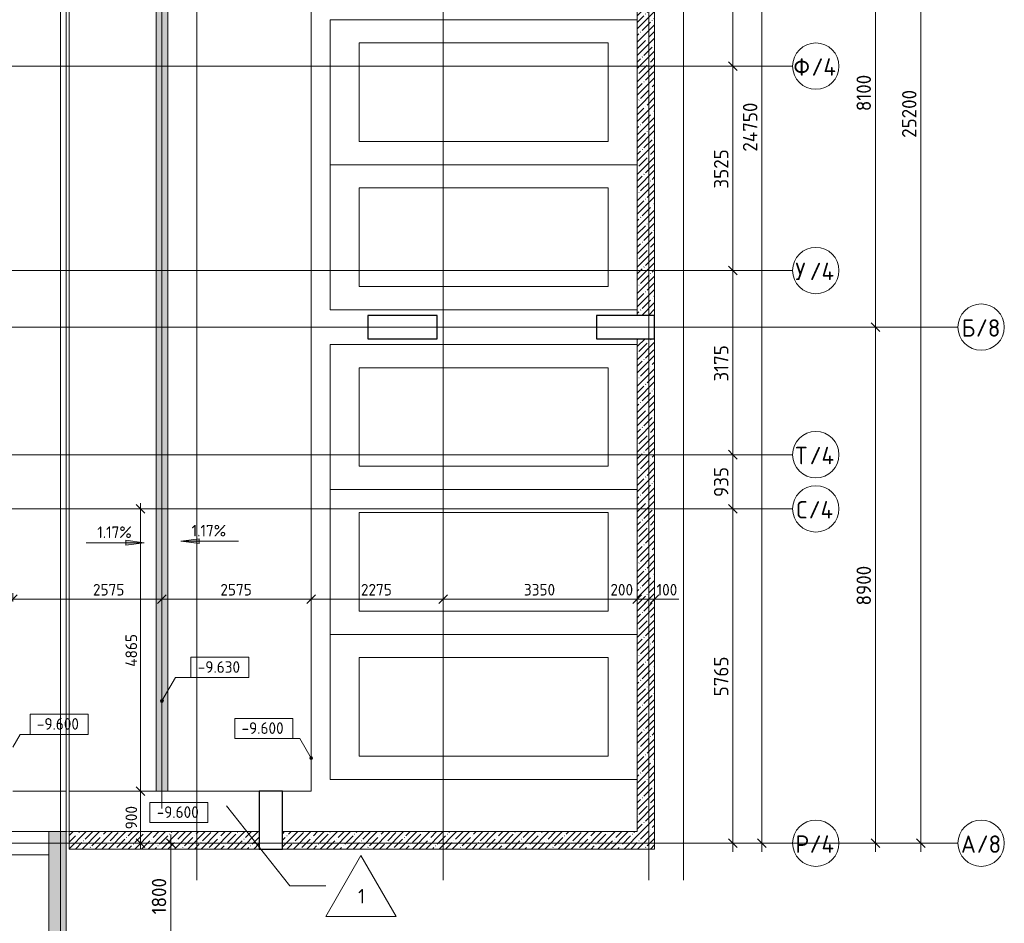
# Model space of a CAD drawing. Header units: millimetres. Extents: x 94064 to 156999, y -10965 to 64097.
# Tile 38 of 40: x 130966 to 147953, y 33820 to 49400. Entities that reach past the tile are written whole.
import ezdxf

# ---------------------------------------------------------------- set-up
doc = ezdxf.new("R2010")
doc.units = ezdxf.units.MM
for name, pattern in [('3_ Штрих_ 1 х 1 мм', [2, 1, -1]), ('4_ Штрихпунктир_ 10 х 2 мм', [14, 10, -2, 0, -2]), ('4_ Штрихпунктир_ 15 х 2 мм', [19, 15, -2, 0, -2])]:
    doc.linetypes.add(name, pattern=pattern)
for name, color, linetype, lineweight in [('A-ANNO-DIMS', 7, 'Continuous', 5), ('A-ANNO-DIMS-100', 7, 'Continuous', 5), ('A-AREA', 7, '3_ Штрих_ 1 х 1 мм', 13), ('A-DETL', 7, 'Continuous', 25), ('A-DOOR', 7, 'Continuous', 13), ('A-DOOR-OPNG', 7, 'Continuous', 13), ('A-FLOR', 7, 'Continuous', 13), ('A-FLOR-IDEN', 7, 'Continuous', 5), ('A-GENM', 7, 'Continuous', 13), ('A-WALL', 7, 'Continuous', 13), ('A-WALL-PATT', 7, 'Continuous', 13), ('C-PRKG', 7, 'Continuous', 13), ('G-ANNO-DIMS', 7, 'Continuous', 5), ('M-EQPM', 7, 'Continuous', 13), ('S-COLS', 7, 'Continuous', 25), ('S-GRID', 7, 'Continuous', 5), ('S-GRID-IDEN', 7, 'Continuous', 5)]:
    doc.layers.add(name, color=color, linetype=linetype, lineweight=lineweight)
doc.styles.add('GOST Common_1', font='GOST_Common.ttf', dxfattribs={"height": 300})
doc.styles.add('GOST Common_2', font='GOST_Common.ttf', dxfattribs={"height": 200})
doc.styles.add('GOST Common_3', font='GOST_Common.ttf', dxfattribs={"height": 250})
doc.dimstyles.new('2_5_мм', dxfattribs={"dimscale": 304.8, "dimtxt": 251.428749, "dimasz": 0.492126, "dimexe": 0.492126, "dimexo": 0.492126, "dimgap": 0, "dimtad": 1, "dimdec": 5, "dimrnd": 1e-05, "dimdsep": 46, "dimtxsty": 'GOST Common_3', "dimblk1": 'OBLIQUE', "dimblk2": 'OBLIQUE', "dimsah": 1, "dimcen": 0.09, "dimdle": 0.492126, "dimadec": 5, "dimazin": 2, "dimtfac": 1, "dimtdec": 4, "dimtix": 1, "dimtmove": 0, "dimatfit": 3, "dimfxl": 1, "dimtvp": 1, "dimtolj": 1, "dimtzin": 0, "dimarcsym": 2})
doc.dimstyles.new('2_мм', dxfattribs={"dimscale": 304.8, "dimtxt": 201.142999, "dimasz": 0.492126, "dimexe": 0.328084, "dimexo": 0.492126, "dimgap": 0, "dimtad": 1, "dimdec": 0, "dimdsep": 46, "dimtxsty": 'GOST Common_2', "dimblk1": 'OBLIQUE', "dimblk2": 'OBLIQUE', "dimsah": 1, "dimcen": 0.09, "dimdle": 0.328084, "dimadec": 5, "dimazin": 2, "dimtfac": 1, "dimtdec": 4, "dimtix": 1, "dimtmove": 0, "dimatfit": 3, "dimfxl": 1, "dimtvp": 1, "dimtolj": 1, "dimtzin": 0, "dimarcsym": 2})
doc.dimstyles.new('2_мм_1', dxfattribs={"dimscale": 304.8, "dimtxt": 201.142999, "dimasz": 0.492126, "dimexe": 0.328084, "dimexo": 0.492126, "dimgap": 0, "dimtad": 1, "dimdec": 0, "dimdsep": 46, "dimtxsty": 'GOST Common_2', "dimblk1": 'OBLIQUE', "dimblk2": 'OBLIQUE', "dimsah": 1, "dimcen": 0.09, "dimdle": 0.328084, "dimadec": 5, "dimazin": 2, "dimtfac": 1, "dimtdec": 4, "dimtix": 1, "dimtmove": 1, "dimatfit": 3, "dimfxl": 1, "dimtvp": 1, "dimtolj": 1, "dimtzin": 0, "dimarcsym": 2})
pattern_1 = [(45, (0, 0), (-114.04925, 114.04925), []), (45, (114.05, 0), (-114.04925, 114.04925), [201.612, -40.322, 3.353, -36.97])]

# ---------------------------------------------------------------- blocks, each defined once
blk = doc.blocks.new('КР-Проем - Настраиваемый-1819065--02_Подвал_МП_часть Г')
at = {"layer": 'A-DOOR-OPNG'}
for p, q in [((-625, 200), (625, 200)), ((-625, -200), (625, -200))]:
    blk.add_line(p, q, dxfattribs=at)
blk = doc.blocks.new('АР_Машиноместо - 5300x2500_С-2205627--02_Подвал_МП_часть Г')
at = {"layer": 'C-PRKG'}
for p, q in [((2500, 0), (0, 0)), ((0, 0), (0, -5300)), ((2500, 0), (2500, -5300)), ((400, -500), (400, -4800)), ((400, -500), (2100, -500)), ((2100, -500), (2100, -4800)), ((400, -4800), (2100, -4800))]:
    blk.add_line(p, q, dxfattribs=at)
blk = doc.blocks.new('АР_Машиноместо - 5300x2500_С-3113488--02_Подвал_МП_часть Г')
at = {"layer": 'C-PRKG'}
for p, q in [((0, 0), (0, 5300)), ((2500, 0), (2500, 5300)), ((400, 4800), (2100, 4800)), ((400, 500), (400, 4800)), ((2100, 500), (2100, 4800)), ((400, 500), (2100, 500)), ((2500, 0), (0, 0))]:
    blk.add_line(p, q, dxfattribs=at)
blk = doc.blocks.new('АР_Лоток - 200х100h_ЛВ1-7522187--02_Подвал_МП_часть Г')
at = {"layer": 'M-EQPM', "true_color": 0xdddddd}
blk.add_hatch(color=254, dxfattribs=at).paths.add_polyline_path([(0, -100), (25559, -100), (25559, 100), (0, 100)])
blk = doc.blocks.new('АР-Заполнение деф_ шва - Д_ш_-4435246--02_Подвал_МП_часть Г')
at = {"layer": 'A-GENM'}
for p, q in [((15491, 25), (41750, 25)), ((15491, -25), (41750, -25))]:
    blk.add_line(p, q, dxfattribs=at)
blk = doc.blocks.new('Ось сетки - 8_0 мм-31302--02_Подвал_МП_часть Г')
at = {"layer": 'S-GRID-IDEN'}
blk.add_circle((0, 0), 4, dxfattribs=at)
blk = doc.blocks.new('Высотные отметки - Frame_2-749557--02_Подвал_МП_часть Г')
at = {"layer": 'G-ANNO-DIMS'}
for p, q in [((-5, 3.5), (-5, 0)), ((5, 3.5), (-5, 3.5)), ((5, 0), (5, 3.5)), ((-5, 0), (5, 0))]:
    blk.add_line(p, q, dxfattribs=at)
blk = doc.blocks.new('DIMBLOCK15--02_Подвал_МП_часть Г')
at = {"layer": 'A-ANNO-DIMS-100'}
for p, q in [((133096, 36100), (132952, 36100)), ((133052, 35100), (133052, 36100)), ((133052, 36100), (133096, 36100)), ((133096, 35200), (132952, 35200)), ((133052, 35200), (133096, 35200))]:
    blk.add_line(p, q, dxfattribs=at)
at = {"layer": 'A-ANNO-DIMS-100', "lineweight": 25}
for p, q in [((133052, 36100), (132977, 36175)), ((133052, 36100), (133127, 36025)), ((133052, 35200), (132977, 35275)), ((133052, 35200), (133127, 35125))]:
    blk.add_line(p, q, dxfattribs=at)
at = {"layer": 'A-ANNO-DIMS-100', "color": 0, "insert": (132791, 35440), "char_height": 200, "width": 503.2, "attachment_point": 1, "rotation": 90, "line_spacing_factor": 1.022761, "style": 'GOST Common_2'}
blk.add_mtext('900', dxfattribs=at)
blk = doc.blocks.new('_Oblique')
at = {"color": 0, "linetype": 'ByBlock', "lineweight": -2}
blk.add_line((-0.5, -0.5), (0.5, 0.5), dxfattribs=at)
blk = doc.blocks.new('DIMBLOCK16--02_Подвал_МП_часть Г')
at = {"layer": 'A-ANNO-DIMS-100'}
for p, q in [((133096, 40965), (132952, 40965)), ((133052, 36100), (133052, 41065)), ((133052, 40965), (133096, 40965)), ((133096, 36100), (132952, 36100)), ((133052, 36100), (133096, 36100))]:
    blk.add_line(p, q, dxfattribs=at)
at = {"layer": 'A-ANNO-DIMS-100', "lineweight": 25}
for p, q in [((133052, 40965), (132977, 41040)), ((133052, 40965), (133127, 40890)), ((133052, 36100), (132977, 36175)), ((133052, 36100), (133127, 36025))]:
    blk.add_line(p, q, dxfattribs=at)
at = {"layer": 'A-ANNO-DIMS-100', "color": 0, "insert": (132791, 38243), "char_height": 200, "width": 695.48, "attachment_point": 1, "rotation": 90, "line_spacing_factor": 1.022761, "style": 'GOST Common_2'}
blk.add_mtext('4865', dxfattribs=at)
blk = doc.blocks.new('DIMBLOCK52--02_Подвал_МП_часть Г')
at = {"layer": 'A-ANNO-DIMS-100', "lineweight": 25}
for p, q in [((145730, 44100), (145655, 44175)), ((145730, 44100), (145805, 44025)), ((145730, 35200), (145655, 35275)), ((145730, 35200), (145805, 35125))]:
    blk.add_line(p, q, dxfattribs=at)
at = {"layer": 'A-ANNO-DIMS-100'}
for p, q in [((145774, 44100), (145580, 44100)), ((145730, 35050), (145730, 44100)), ((145730, 44100), (145774, 44100)), ((145774, 35200), (145580, 35200)), ((145730, 35200), (145774, 35200))]:
    blk.add_line(p, q, dxfattribs=at)
at = {"layer": 'A-ANNO-DIMS-100', "color": 0, "insert": (145403, 39301), "char_height": 250, "width": 838.66, "attachment_point": 1, "rotation": 90, "line_spacing_factor": 1.022761, "style": 'GOST Common_3'}
blk.add_mtext('8900', dxfattribs=at)
blk = doc.blocks.new('DIMBLOCK53--02_Подвал_МП_часть Г')
at = {"layer": 'A-ANNO-DIMS-100'}
for p, q in [((145774, 52200), (145580, 52200)), ((145730, 44100), (145730, 52200)), ((145730, 52200), (145774, 52200)), ((145774, 44100), (145580, 44100)), ((145730, 44100), (145774, 44100))]:
    blk.add_line(p, q, dxfattribs=at)
at = {"layer": 'A-ANNO-DIMS-100', "lineweight": 25}
for p, q in [((145730, 52200), (145655, 52275)), ((145730, 52200), (145805, 52125)), ((145730, 44100), (145655, 44175)), ((145730, 44100), (145805, 44025))]:
    blk.add_line(p, q, dxfattribs=at)
at = {"layer": 'A-ANNO-DIMS-100', "color": 0, "insert": (145403, 47824), "char_height": 250, "width": 782.41, "attachment_point": 1, "rotation": 90, "line_spacing_factor": 1.022761, "style": 'GOST Common_3'}
blk.add_mtext('8100', dxfattribs=at)
blk = doc.blocks.new('DIMBLOCK55--02_Подвал_МП_часть Г')
at = {"layer": 'A-ANNO-DIMS-100'}
for p, q in [((143314, 40965), (143120, 40965)), ((143270, 35050), (143270, 40965)), ((143270, 40965), (143314, 40965)), ((143314, 35200), (143120, 35200)), ((143270, 35200), (143314, 35200))]:
    blk.add_line(p, q, dxfattribs=at)
at = {"layer": 'A-ANNO-DIMS-100', "lineweight": 25}
for p, q in [((143270, 40965), (143195, 41040)), ((143270, 40965), (143345, 40890)), ((143270, 35200), (143195, 35275)), ((143270, 35200), (143345, 35125))]:
    blk.add_line(p, q, dxfattribs=at)
at = {"layer": 'A-ANNO-DIMS-100', "color": 0, "insert": (142943, 37733), "char_height": 250, "width": 838.66, "attachment_point": 1, "rotation": 90, "line_spacing_factor": 1.022761, "style": 'GOST Common_3'}
blk.add_mtext('5765', dxfattribs=at)
blk = doc.blocks.new('DIMBLOCK56--02_Подвал_МП_часть Г')
at = {"layer": 'A-ANNO-DIMS-100', "lineweight": 25}
for p, q in [((143270, 41900), (143195, 41975)), ((143270, 41900), (143345, 41825)), ((143270, 40965), (143195, 41040)), ((143270, 40965), (143345, 40890))]:
    blk.add_line(p, q, dxfattribs=at)
at = {"layer": 'A-ANNO-DIMS-100'}
for p, q in [((143314, 41900), (143120, 41900)), ((143270, 40965), (143270, 41900)), ((143270, 41900), (143314, 41900)), ((143314, 40965), (143120, 40965)), ((143270, 40965), (143314, 40965))]:
    blk.add_line(p, q, dxfattribs=at)
at = {"layer": 'A-ANNO-DIMS-100', "color": 0, "insert": (142943, 41170), "char_height": 250, "width": 629, "attachment_point": 1, "rotation": 90, "line_spacing_factor": 1.022761, "style": 'GOST Common_3'}
blk.add_mtext('935', dxfattribs=at)
blk = doc.blocks.new('DIMBLOCK57--02_Подвал_МП_часть Г')
at = {"layer": 'A-ANNO-DIMS-100'}
for p, q in [((143314, 45075), (143120, 45075)), ((143270, 41900), (143270, 45075)), ((143270, 45075), (143314, 45075)), ((143314, 41900), (143120, 41900)), ((143270, 41900), (143314, 41900))]:
    blk.add_line(p, q, dxfattribs=at)
at = {"layer": 'A-ANNO-DIMS-100', "lineweight": 25}
for p, q in [((143270, 45075), (143195, 45150)), ((143270, 45075), (143345, 45000)), ((143270, 41900), (143195, 41975)), ((143270, 41900), (143345, 41825))]:
    blk.add_line(p, q, dxfattribs=at)
at = {"layer": 'A-ANNO-DIMS-100', "color": 0, "insert": (142943, 43161), "char_height": 250, "width": 782.41, "attachment_point": 1, "rotation": 90, "line_spacing_factor": 1.022761, "style": 'GOST Common_3'}
blk.add_mtext('3175', dxfattribs=at)
blk = doc.blocks.new('DIMBLOCK58--02_Подвал_МП_часть Г')
at = {"layer": 'A-ANNO-DIMS-100'}
for p, q in [((143314, 48600), (143120, 48600)), ((143270, 45075), (143270, 48600)), ((143270, 48600), (143314, 48600)), ((143314, 45075), (143120, 45075)), ((143270, 45075), (143314, 45075))]:
    blk.add_line(p, q, dxfattribs=at)
at = {"layer": 'A-ANNO-DIMS-100', "lineweight": 25}
for p, q in [((143270, 48600), (143195, 48675)), ((143270, 48600), (143345, 48525)), ((143270, 45075), (143195, 45150)), ((143270, 45075), (143345, 45000))]:
    blk.add_line(p, q, dxfattribs=at)
at = {"layer": 'A-ANNO-DIMS-100', "color": 0, "insert": (142943, 46488), "char_height": 250, "width": 838.66, "attachment_point": 1, "rotation": 90, "line_spacing_factor": 1.022761, "style": 'GOST Common_3'}
blk.add_mtext('3525', dxfattribs=at)
blk = doc.blocks.new('DIMBLOCK59--02_Подвал_МП_часть Г')
at = {"layer": 'A-ANNO-DIMS-100'}
for p, q in [((143314, 54400), (143120, 54400)), ((143270, 48600), (143270, 54400)), ((143270, 54400), (143314, 54400)), ((143314, 48600), (143120, 48600)), ((143270, 48600), (143314, 48600))]:
    blk.add_line(p, q, dxfattribs=at)
at = {"layer": 'A-ANNO-DIMS-100', "lineweight": 25}
for p, q in [((143270, 54400), (143195, 54475)), ((143270, 54400), (143345, 54325)), ((143270, 48600), (143195, 48675)), ((143270, 48600), (143345, 48525))]:
    blk.add_line(p, q, dxfattribs=at)
at = {"layer": 'A-ANNO-DIMS-100', "color": 0, "insert": (142943, 51151), "char_height": 250, "width": 838.66, "attachment_point": 1, "rotation": 90, "line_spacing_factor": 1.022761, "style": 'GOST Common_3'}
blk.add_mtext('5800', dxfattribs=at)
blk = doc.blocks.new('DIMBLOCK62--02_Подвал_МП_часть Г')
at = {"layer": 'A-ANNO-DIMS-100', "lineweight": 25}
for p, q in [((143770, 59950), (143695, 60025)), ((143770, 59950), (143845, 59875)), ((143770, 35200), (143695, 35275)), ((143770, 35200), (143845, 35125))]:
    blk.add_line(p, q, dxfattribs=at)
at = {"layer": 'A-ANNO-DIMS-100'}
for p, q in [((143770, 35050), (143770, 60100)), ((143814, 59950), (143620, 59950)), ((143770, 59950), (143814, 59950)), ((143814, 35200), (143620, 35200)), ((143770, 35200), (143814, 35200))]:
    blk.add_line(p, q, dxfattribs=at)
at = {"layer": 'A-ANNO-DIMS-100', "color": 0, "insert": (143443, 47125), "char_height": 250, "width": 1079.01, "attachment_point": 1, "rotation": 90, "line_spacing_factor": 1.022761, "style": 'GOST Common_3'}
blk.add_mtext('24750', dxfattribs=at)
blk = doc.blocks.new('DIMBLOCK63--02_Подвал_МП_часть Г')
at = {"layer": 'A-ANNO-DIMS-100', "lineweight": 25}
for p, q in [((146515, 60400), (146440, 60475)), ((146515, 60400), (146590, 60325)), ((146515, 35200), (146440, 35275)), ((146515, 35200), (146590, 35125))]:
    blk.add_line(p, q, dxfattribs=at)
at = {"layer": 'A-ANNO-DIMS-100'}
for p, q in [((146515, 35050), (146515, 60550)), ((146559, 60400), (146365, 60400)), ((146515, 60400), (146559, 60400)), ((146559, 35200), (146365, 35200)), ((146515, 35200), (146559, 35200))]:
    blk.add_line(p, q, dxfattribs=at)
at = {"layer": 'A-ANNO-DIMS-100', "color": 0, "insert": (146188, 47363), "char_height": 250, "width": 1048.33, "attachment_point": 1, "rotation": 90, "line_spacing_factor": 1.022761, "style": 'GOST Common_3'}
blk.add_mtext('25200', dxfattribs=at)
blk = doc.blocks.new('DIMBLOCK78--02_Подвал_МП_часть Г')
at = {"layer": 'A-ANNO-DIMS-100'}
for p, q in [((133572, 33400), (133572, 35350)), ((133616, 35200), (133422, 35200)), ((133572, 35200), (133616, 35200)), ((133616, 33400), (133422, 33400)), ((133572, 33400), (133616, 33400))]:
    blk.add_line(p, q, dxfattribs=at)
at = {"layer": 'A-ANNO-DIMS-100', "lineweight": 25}
for p, q in [((133572, 35200), (133497, 35275)), ((133572, 35200), (133647, 35125)), ((133572, 33400), (133497, 33475)), ((133572, 33400), (133647, 33325))]:
    blk.add_line(p, q, dxfattribs=at)
at = {"layer": 'A-ANNO-DIMS-100', "color": 0, "insert": (133245, 33974), "char_height": 250, "width": 782.41, "attachment_point": 1, "rotation": 90, "line_spacing_factor": 1.022761, "style": 'GOST Common_3'}
blk.add_mtext('1800', dxfattribs=at)
blk = doc.blocks.new('DIMBLOCK115--02_Подвал_МП_часть Г')
at = {"layer": 'A-ANNO-DIMS-100'}
for p, q in [((130845, 39366), (130845, 39510)), ((133420, 39366), (133420, 39510)), ((130845, 39410), (133420, 39410)), ((130845, 39410), (130845, 39366)), ((132130, 39410), (132132, 39410)), ((132789, 39410), (132130, 39410)), ((133420, 39410), (133420, 39366))]:
    blk.add_line(p, q, dxfattribs=at)
at = {"layer": 'A-ANNO-DIMS-100', "lineweight": 25}
for p, q in [((130845, 39410), (130920, 39485)), ((133420, 39410), (133495, 39485)), ((130845, 39410), (130770, 39335)), ((133420, 39410), (133345, 39335))]:
    blk.add_line(p, q, dxfattribs=at)
at = {"layer": 'A-ANNO-DIMS-100', "color": 0, "insert": (132230, 39671), "char_height": 200, "width": 670.93, "attachment_point": 1, "line_spacing_factor": 1.022761, "style": 'GOST Common_2'}
blk.add_mtext('2575', dxfattribs=at)
blk = doc.blocks.new('DIMBLOCK116--02_Подвал_МП_часть Г')
at = {"layer": 'A-ANNO-DIMS-100'}
for p, q in [((133420, 39366), (133420, 39510)), ((135995, 39366), (135995, 39510)), ((133420, 39410), (135995, 39410)), ((133420, 39410), (133420, 39366)), ((135995, 39410), (135995, 39366))]:
    blk.add_line(p, q, dxfattribs=at)
at = {"layer": 'A-ANNO-DIMS-100', "lineweight": 25}
for p, q in [((133420, 39410), (133495, 39485)), ((135995, 39410), (136070, 39485)), ((133420, 39410), (133345, 39335)), ((135995, 39410), (135920, 39335))]:
    blk.add_line(p, q, dxfattribs=at)
at = {"layer": 'A-ANNO-DIMS-100', "color": 0, "insert": (134428, 39671), "char_height": 200, "width": 670.93, "attachment_point": 1, "line_spacing_factor": 1.022761, "style": 'GOST Common_2'}
blk.add_mtext('2575', dxfattribs=at)
blk = doc.blocks.new('DIMBLOCK117--02_Подвал_МП_часть Г')
at = {"layer": 'A-ANNO-DIMS-100'}
for p, q in [((135995, 39366), (135995, 39510)), ((138270, 39366), (138270, 39510)), ((135995, 39410), (138270, 39410)), ((135995, 39410), (135995, 39366)), ((138270, 39410), (138270, 39366))]:
    blk.add_line(p, q, dxfattribs=at)
at = {"layer": 'A-ANNO-DIMS-100', "lineweight": 25}
for p, q in [((135995, 39410), (136070, 39485)), ((138270, 39410), (138345, 39485)), ((135995, 39410), (135920, 39335)), ((138270, 39410), (138195, 39335))]:
    blk.add_line(p, q, dxfattribs=at)
at = {"layer": 'A-ANNO-DIMS-100', "color": 0, "insert": (136853, 39671), "char_height": 200, "width": 670.93, "attachment_point": 1, "line_spacing_factor": 1.022761, "style": 'GOST Common_2'}
blk.add_mtext('2275', dxfattribs=at)
blk = doc.blocks.new('DIMBLOCK118--02_Подвал_МП_часть Г')
at = {"layer": 'A-ANNO-DIMS-100'}
for p, q in [((138270, 39366), (138270, 39510)), ((141620, 39366), (141620, 39510)), ((138270, 39410), (141620, 39410)), ((138270, 39410), (138270, 39366)), ((141620, 39410), (141620, 39366))]:
    blk.add_line(p, q, dxfattribs=at)
at = {"layer": 'A-ANNO-DIMS-100', "lineweight": 25}
for p, q in [((138270, 39410), (138345, 39485)), ((141620, 39410), (141695, 39485)), ((138270, 39410), (138195, 39335)), ((141620, 39410), (141545, 39335))]:
    blk.add_line(p, q, dxfattribs=at)
at = {"layer": 'A-ANNO-DIMS-100', "color": 0, "insert": (139665, 39671), "char_height": 200, "width": 670.93, "attachment_point": 1, "line_spacing_factor": 1.022761, "style": 'GOST Common_2'}
blk.add_mtext('3350', dxfattribs=at)
blk = doc.blocks.new('DIMBLOCK119--02_Подвал_МП_часть Г')
at = {"layer": 'A-ANNO-DIMS-100'}
for p, q in [((141620, 39366), (141620, 39510)), ((141820, 39366), (141820, 39510)), ((141157, 39410), (141676, 39410)), ((141620, 39410), (141820, 39410)), ((141620, 39410), (141620, 39366)), ((141676, 39410), (141720, 39410)), ((141820, 39410), (141820, 39366))]:
    blk.add_line(p, q, dxfattribs=at)
at = {"layer": 'A-ANNO-DIMS-100', "lineweight": 25}
for p, q in [((141620, 39410), (141695, 39485)), ((141820, 39410), (141895, 39485)), ((141620, 39410), (141545, 39335)), ((141820, 39410), (141745, 39335))]:
    blk.add_line(p, q, dxfattribs=at)
at = {"layer": 'A-ANNO-DIMS-100', "color": 0, "insert": (141157, 39671), "char_height": 200, "width": 503.2, "attachment_point": 1, "line_spacing_factor": 1.022761, "style": 'GOST Common_2'}
blk.add_mtext('200', dxfattribs=at)
blk = doc.blocks.new('DIMBLOCK120--02_Подвал_МП_часть Г')
at = {"layer": 'A-ANNO-DIMS-100'}
for p, q in [((141820, 39366), (141820, 39510)), ((141920, 39366), (141920, 39510)), ((141820, 39410), (142020, 39410)), ((141820, 39410), (141820, 39366)), ((141854, 39410), (141870, 39410)), ((142336, 39410), (141854, 39410)), ((141920, 39410), (141920, 39366))]:
    blk.add_line(p, q, dxfattribs=at)
at = {"layer": 'A-ANNO-DIMS-100', "lineweight": 25}
for p, q in [((141820, 39410), (141895, 39485)), ((141920, 39410), (141995, 39485)), ((141820, 39410), (141745, 39335)), ((141920, 39410), (141845, 39335))]:
    blk.add_line(p, q, dxfattribs=at)
at = {"layer": 'A-ANNO-DIMS-100', "color": 0, "insert": (141954, 39671), "char_height": 200, "width": 458.2, "attachment_point": 1, "line_spacing_factor": 1.022761, "style": 'GOST Common_2'}
blk.add_mtext('100', dxfattribs=at)
blk = doc.blocks.new('Марка полов - Марка полов-4106608--02_Подвал_МП_часть Г')
at = {"layer": 'A-FLOR-IDEN'}
for p, q in [((0, 7), (-6.06, -3.5)), ((6.06, -3.5), (0, 7)), ((-6.06, -3.5), (6.06, -3.5))]:
    blk.add_line(p, q, dxfattribs=at)

msp = doc.modelspace()

# ---------------------------------------------------------------- hatches: boundary and pattern name
at = {"layer": 'A-WALL-PATT', "lineweight": 5}
h = msp.add_hatch(dxfattribs=at)
h.set_pattern_fill('FP_3', color=256, style=0, pattern_type=2)
h.set_pattern_definition(pattern_1)
h.paths.add_polyline_path([(141920, 44300), (141920, 52000), (141620, 52000), (141620, 44300)])
h = msp.add_hatch(dxfattribs=at)
h.set_pattern_fill('FP_3', color=256, style=0, pattern_type=2)
h.set_pattern_definition(pattern_1)
h.paths.add_polyline_path([(141920, 35400), (141920, 43900), (141620, 43900), (141620, 35400)])
h = msp.add_hatch(dxfattribs=at)
h.set_pattern_fill('FP_3', color=256, style=0, pattern_type=2)
h.set_pattern_definition(pattern_1)
h.paths.add_polyline_path([(131770, 7850.000001), (131770, 35400), (131470, 35400), (131470, 7850.000001)])
h = msp.add_hatch(dxfattribs=at)
h.set_pattern_fill('FP_3', color=256, style=0, pattern_type=2)
h.set_pattern_definition(pattern_1)
h.paths.add_polyline_path([(135100, 35100), (135100, 35400), (131820, 35400), (131820, 35100), (132773.553825, 35100)])
h = msp.add_hatch(dxfattribs=at)
h.set_pattern_fill('FP_3', color=256, style=0, pattern_type=2)
h.set_pattern_definition(pattern_1)
h.paths.add_polyline_path([(141920, 35100), (141920, 35400), (135500, 35400), (135500, 35100), (136097.418893, 35100)])
at = {"layer": 'G-ANNO-DIMS'}
for points in [[(133743.404352, 40408.708903), (134060.904352, 40366.909235), (134060.904352, 40450.508571)], [(133114.965302, 40381.731427), (132797.465302, 40423.531095), (132797.465302, 40339.931759)]]:
    msp.add_hatch(color=256, dxfattribs=at).paths.add_polyline_path(points)
h = msp.add_hatch(color=256, dxfattribs=at)
edge = h.paths.add_edge_path()
edge.add_arc((133420, 37652.781193), 25, 0, 360)
h = msp.add_hatch(color=256, dxfattribs=at)
edge = h.paths.add_edge_path()
edge.add_arc((135995, 36668.315946), 25, 0, 360)

# ---------------------------------------------------------------- linework, layer by layer
at = {"layer": 'A-AREA'}
msp.add_line((131770, 35400), (131820, 35400), dxfattribs=at)
at = {"layer": 'A-DETL', "linetype": '4_ Штрихпунктир_ 15 х 2 мм', "lineweight": 5}
msp.add_line((133420, 61659.050116), (133420, 35799.917803), dxfattribs=at)
at = {"layer": 'A-FLOR'}
for p, q in [((131770, 36100), (131770, 61659.050116)), ((131820, 61659.050116), (131820, 36100)), ((133320, 36100), (133320, 61659.050116)), ((133520, 61659.050116), (133520, 36100)), ((135995, 60600), (135995, 36100)), ((131770, 36099.97433), (130845, 36099.97433)), ((131770, 35400), (131770, 36099.97433)), ((135100, 36099.97433), (131820, 36099.97433)), ((131820, 36099.97433), (131820, 35400)), ((135995, 36100), (135500, 36100))]:
    msp.add_line(p, q, dxfattribs=at)
at = {"layer": 'A-FLOR-IDEN'}
for p, q in [((134532.885361, 35846.782854), (135626.215194, 34464.154877)), ((135626.215194, 34464.154877), (136247.91255, 34464.154877))]:
    msp.add_line(p, q, dxfattribs=at)
at = {"layer": 'A-WALL'}
for p, q in [((141620, 52000), (141620, 44300)), ((141920, 44300), (141920, 52000)), ((141620, 44300), (141920, 44300)), ((141920, 43900), (141620, 43900)), ((141620, 43900), (141620, 35400)), ((141920, 35100), (141920, 43900)), ((131470, 35400), (131470, 11900)), ((131770, 35400), (131470, 35400)), ((131770, -100), (131770, 35400)), ((135100, 35400), (131820, 35400)), ((131820, 35400), (131820, 35100)), ((135100, 35100), (135100, 35400)), ((141620, 35400), (135500, 35400)), ((135500, 35400), (135500, 35100)), ((131820, 35100), (135100, 35100)), ((135500, 35100), (141920, 35100))]:
    msp.add_line(p, q, dxfattribs=at)
at = {"layer": 'G-ANNO-DIMS'}
for p, q in [((134060.904352, 40450.508571), (133743.404352, 40408.708903)), ((134060.904352, 40366.909235), (134060.904352, 40450.508571)), ((132114.965302, 40381.731427), (133114.965302, 40381.731427)), ((133114.965302, 40381.731427), (132797.465302, 40423.531095)), ((132797.465302, 40423.531095), (132797.465302, 40339.931759)), ((132797.465302, 40339.931759), (133114.965302, 40381.731427)), ((133743.404352, 40408.708903), (134060.904352, 40366.909235)), ((134743.404352, 40408.708903), (133743.404352, 40408.708903)), ((133420, 37652.781193), (133653.343195, 38056.943462)), ((133653.343195, 38056.943462), (134420.310144, 38056.943462)), ((130845, 36854.566236), (130973.193797, 37076.604406)), ((130973.193797, 37076.604406), (131644.445663, 37076.604406)), ((135801.514404, 37003.442828), (135175.561533, 37003.442828)), ((135995, 36668.315946), (135801.514404, 37003.442828))]:
    msp.add_line(p, q, dxfattribs=at)
for centre in [(133420, 37652.781193), (135995, 36668.315946)]:
    msp.add_circle(centre, 25, dxfattribs=at)
at = {"layer": 'S-COLS'}
for p, q in [((138170, 44300), (136970, 44300)), ((136970, 44300), (136970, 43900)), ((138170, 43900), (138170, 44300)), ((141920, 44300), (140920, 44300)), ((140920, 44300), (140920, 43900)), ((141920, 43900), (141920, 44300)), ((136970, 43900), (138170, 43900)), ((140920, 43900), (141920, 43900)), ((135500, 36100), (135100, 36100)), ((135100, 36100), (135100, 35100)), ((135500, 35100), (135500, 36100)), ((135100, 35100), (135500, 35100))]:
    msp.add_line(p, q, dxfattribs=at)
at = {"layer": 'S-GRID', "linetype": '4_ Штрихпунктир_ 10 х 2 мм'}
for p, q in [((134020, 34565), (134020, 63297.035798)), ((138270, 34565), (138270, 63297.035798)), ((141820, 34565), (141820, 63297.035798)), ((142420, 34565), (142420, 62939.766075)), ((131670, -1701.941611), (131670, 60921.15283)), ((144300.395464, 48600), (111069.614367, 48600)), ((144300.395464, 45075), (111069.614367, 45075)), ((147152.953924, 44100), (110269.614367, 44100)), ((144300.395464, 41900), (106850, 41900)), ((144300.395464, 40965), (111069.614367, 40965)), ((147152.953924, 35200), (94864.03029, 35200)), ((144300.395464, 35200), (104974.772979, 35200))]:
    msp.add_line(p, q, dxfattribs=at)

# ---------------------------------------------------------------- block references
at = {"layer": 'A-DOOR'}
msp.add_blockref('КР-Проем - Настраиваемый-1819065--02_Подвал_МП_часть Г', (130845, 35200), dxfattribs=at)
at = {"layer": 'A-FLOR-IDEN', "xscale": 99.99999999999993, "yscale": 99.99999999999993, "zscale": 99.99999999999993}
msp.add_blockref('Марка полов - Марка полов-4106608--02_Подвал_МП_часть Г', (136854.130332, 34289.154877), dxfattribs=at)
at = {"layer": 'A-GENM', "rotation": 270}
msp.add_blockref('АР-Заполнение деф_ шва - Д_ш_-4435246--02_Подвал_МП_часть Г', (131795, 77150), dxfattribs=at)
at = {"layer": 'C-PRKG'}
for name, p, rotation in [('АР_Машиноместо - 5300x2500_С-2205627--02_Подвал_МП_часть Г', (136320, 46900), 90.0000000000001), ('АР_Машиноместо - 5300x2500_С-2205627--02_Подвал_МП_часть Г', (136320, 44400), 90.0000000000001), ('АР_Машиноместо - 5300x2500_С-3113488--02_Подвал_МП_часть Г', (136320, 43800), 270.0000000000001), ('АР_Машиноместо - 5300x2500_С-3113488--02_Подвал_МП_часть Г', (136320, 41300), 270.0000000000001), ('АР_Машиноместо - 5300x2500_С-3113488--02_Подвал_МП_часть Г', (136320, 38800), 270.0000000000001)]:
    msp.add_blockref(name, p, dxfattribs=dict(at, rotation=rotation))
at = {"layer": 'G-ANNO-DIMS', "extrusion": (0, 0, -1), "xscale": 99.99999999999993, "yscale": 99.99999999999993, "zscale": 99.99999999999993}
for p in [(-134420.310144, 38056.943462), (-131644.445663, 37076.604406)]:
    msp.add_blockref('Высотные отметки - Frame_2-749557--02_Подвал_МП_часть Г', p, dxfattribs=at)
at = {"layer": 'G-ANNO-DIMS', "xscale": 99.99999999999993, "yscale": 99.99999999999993, "zscale": 99.99999999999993}
for p in [(135175.561533, 37003.442828), (133711.403628, 35554.919938)]:
    msp.add_blockref('Высотные отметки - Frame_2-749557--02_Подвал_МП_часть Г', p, dxfattribs=at)
at = {"layer": 'M-EQPM', "rotation": 90}
msp.add_blockref('АР_Лоток - 200х100h_ЛВ1-7522187--02_Подвал_МП_часть Г', (133420, 36099.97433), dxfattribs=at)
at = {"layer": 'S-GRID-IDEN', "xscale": 99.99999999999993, "yscale": 99.99999999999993, "zscale": 99.99999999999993}
for p, rotation in [((144700.395464, 48600), 89.99999999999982), ((144700.395464, 45075), 89.99999999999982), ((147552.953924, 44100), 89.99999999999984), ((144700.395464, 41900), 89.99999999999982), ((144700.395464, 40965), 89.99999999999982), ((144700.395464, 35200), 89.9999999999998), ((147552.953924, 35200), 89.99999999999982)]:
    msp.add_blockref('Ось сетки - 8_0 мм-31302--02_Подвал_МП_часть Г', p, dxfattribs=dict(at, rotation=rotation))

# ---------------------------------------------------------------- texts
at = {"layer": 'A-FLOR-IDEN', "insert": (136803.254049, 34411.216549), "char_height": 250, "width": 152.320625, "attachment_point": 1, "style": 'GOST Common_3'}
msp.add_mtext('\\fGOST Common|b0|i0|c204|p34|;1', dxfattribs=at)
at = {"layer": 'G-ANNO-DIMS', "char_height": 200, "attachment_point": 1, "line_spacing_factor": 1.022761, "style": 'GOST Common_2'}
for s, insert, width in [('1.17%', (132304.211706, 40663.097087), 745.80863138), ('1.17%', (133932.650755, 40690.074563), 745.80863138), ('-9.630', (134038.153617, 38338.309123), 917.17566319), ('-9.600', (131262.289136, 37357.970067), 917.17566319), ('-9.600', (134793.405007, 37284.808489), 917.17566319), ('-9.600', (133329.247102, 35836.285598), 917.17566319)]:
    msp.add_mtext(s, dxfattribs=dict(at, insert=insert, width=width))
at = {"layer": 'S-GRID-IDEN', "char_height": 300, "attachment_point": 1, "style": 'GOST Common_1'}
for s, insert, width in [('/4', (144626.860399, 48734.544597), 553.164375), ('\\fGOST Common|b0|i0|c204|p34|;Ф', (144315.974982, 48734.544597), 376.793125), ('\\fGOST Common|b0|i0|c204|p34|;У', (144348.974982, 45209.544597), 296.624375), ('/4', (144593.714566, 45209.544597), 553.164375), ('\\fGOST Common|b0|i0|c204|p34|;Б', (147218.033441, 44234.544597), 296.624375), ('/8', (147462.773025, 44234.544597), 513.08), ('\\fGOST Common|b0|i0|c204|p34|;Т', (144348.974982, 42034.544597), 296.624375), ('/4', (144593.714566, 42034.544597), 553.164375), ('/4', (144577.141649, 41099.544597), 553.164375), ('\\fGOST Common|b0|i0|c204|p34|;С', (144365.474982, 41099.544597), 256.54), ('\\fGOST Common|b0|i0|c204|p34|;Р', (144348.974982, 35334.544597), 296.624375), ('/4', (144593.714566, 35334.544597), 553.164375), ('\\fGOST Common|b0|i0|c204|p34|;А', (147205.033441, 35334.544597), 328.691875), ('/8', (147476.231358, 35334.544597), 513.08)]:
    msp.add_mtext(s, dxfattribs=dict(at, insert=insert, width=width))

# ---------------------------------------------------------------- dimensions: what is measured, and where the dimension line sits
at = {"layer": 'A-ANNO-DIMS'}
for base, p1, p2, dimstyle, override, picture, middle in [((146515.1467801, 60400.0000000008), (146409.0807629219, 35200.0000000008), (146409.0807629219, 60400.0000000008), '2_5_мм', {"dimpost": '<>', "dimfxl": 25200}, 'DIMBLOCK63--02_Подвал_МП_часть Г', (146390.1467801, 47800.0000000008)), ((143769.7714460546, 59950.0000000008), (143663.7054288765, 35200.0000000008), (143663.7054288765, 59950.0000000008), '2_5_мм', {"dimpost": '<>', "dimfxl": 24750}, 'DIMBLOCK62--02_Подвал_МП_часть Г', (143644.7714460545, 47575.0000000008)), ((143269.7714460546, 54400.0000000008), (143163.7054288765, 48600.0000000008), (143163.7054288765, 54400.0000000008), '2_5_мм', {"dimpost": '<>', "dimfxl": 5800}, 'DIMBLOCK59--02_Подвал_МП_часть Г', (143144.7714460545, 51500.0000000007)), ((145730.0213790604, 52200.0000000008), (145623.9553618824, 44100.0000000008), (145623.9553618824, 52200.0000000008), '2_5_мм', {"dimpost": '<>', "dimfxl": 8100}, 'DIMBLOCK53--02_Подвал_МП_часть Г', (145605.0213790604, 48150.0000000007)), ((143269.771446, 48600), (143163.705429, 45075), (143163.705429, 48600), '2_5_мм', {"dimpost": '<>', "dimfxl": 3525}, 'DIMBLOCK58--02_Подвал_МП_часть Г', (143144.771446, 46837.5)), ((143269.771446, 45075), (143163.705429, 41900), (143163.705429, 45075), '2_5_мм', {"dimpost": '<>', "dimfxl": 3175}, 'DIMBLOCK57--02_Подвал_МП_часть Г', (143144.771446, 43487.5)), ((145730.0213790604, 44100.0000000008), (145623.9553618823, 35200.0000000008), (145623.9553618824, 44100.0000000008), '2_5_мм', {"dimpost": '<>', "dimfxl": 8900}, 'DIMBLOCK52--02_Подвал_МП_часть Г', (145605.0213790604, 39650.0000000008)), ((143269.771446, 41900), (143163.705429, 40965), (143163.705429, 41900), '2_5_мм', {"dimpost": '<>', "dimfxl": 935}, 'DIMBLOCK56--02_Подвал_МП_часть Г', (143144.771446, 41432.5)), ((133052.313933, 40965), (132946.247916, 36100), (132946.247916, 40965), '2_мм', {"dimpost": '<>', "dimfxl": 4865}, 'DIMBLOCK16--02_Подвал_МП_часть Г', (132952.313933, 38532.5)), ((143269.7714460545, 40965.0000000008), (143163.7054288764, 35200.0000000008), (143163.7054288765, 40965.0000000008), '2_5_мм', {"dimpost": '<>', "dimfxl": 5765}, 'DIMBLOCK55--02_Подвал_МП_часть Г', (143144.7714460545, 38082.5000000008)), ((133052.313933, 36100), (132946.247916, 35200), (132946.247916, 36100), '2_мм', {"dimpost": '<>', "dimfxl": 900}, 'DIMBLOCK15--02_Подвал_МП_часть Г', (132952.313933, 35650)), ((133571.703581, 35200), (133465.637564, 33400), (133465.637564, 35200), '2_5_мм', {"dimpost": '<>', "dimfxl": 1800}, 'DIMBLOCK78--02_Подвал_МП_часть Г', (133446.703581, 34300))]:
    dim = msp.add_linear_dim(base=base, p1=p1, p2=p2, angle=90, dimstyle=dimstyle, override=override, dxfattribs=at)
    dim.commit()
    dim.dimension.update_dxf_attribs({"geometry": picture, "text_midpoint": middle})
for base, p1, p2, override, picture, middle in [((133420, 39409.757492), (130845, 39515.823509), (133420, 39515.823509), {"dimpost": '<>', "dimfxl": 2575}, 'DIMBLOCK115--02_Подвал_МП_часть Г', (132565.766324, 39537.789819)), ((141820, 39409.757492), (141620, 39515.823509), (141820, 39515.823509), {"dimpost": '<>', "dimfxl": 200}, 'DIMBLOCK119--02_Подвал_МП_часть Г', (141408.602789, 39537.789819)), ((141920, 39409.757492), (141820, 39515.823509), (141920, 39515.823509), {"dimpost": '<>', "dimfxl": 100}, 'DIMBLOCK120--02_Подвал_МП_часть Г', (142182.78851, 39537.789819))]:
    dim = msp.add_linear_dim(base=base, p1=p1, p2=p2, dimstyle='2_мм_1', override=override, dxfattribs=at)
    dim.commit()
    dim.dimension.update_dxf_attribs({"geometry": picture, "text_midpoint": middle, "dimtype": 160})
for base, p1, p2, override, picture, middle in [((135995, 39409.757492), (133420, 39515.823509), (135995, 39515.823509), {"dimpost": '<>', "dimfxl": 2575}, 'DIMBLOCK116--02_Подвал_МП_часть Г', (134707.5, 39509.757492)), ((138270, 39409.757492), (135995, 39515.823509), (138270, 39515.823509), {"dimpost": '<>', "dimfxl": 2275}, 'DIMBLOCK117--02_Подвал_МП_часть Г', (137132.5, 39509.757492)), ((141620, 39409.757492), (138270, 39515.823509), (141620, 39515.823509), {"dimpost": '<>', "dimfxl": 3350}, 'DIMBLOCK118--02_Подвал_МП_часть Г', (139945, 39509.757492))]:
    dim = msp.add_linear_dim(base=base, p1=p1, p2=p2, dimstyle='2_мм', override=override, dxfattribs=at)
    dim.commit()
    dim.dimension.update_dxf_attribs({"geometry": picture, "text_midpoint": middle})

doc.saveas('drawing.dxf')
